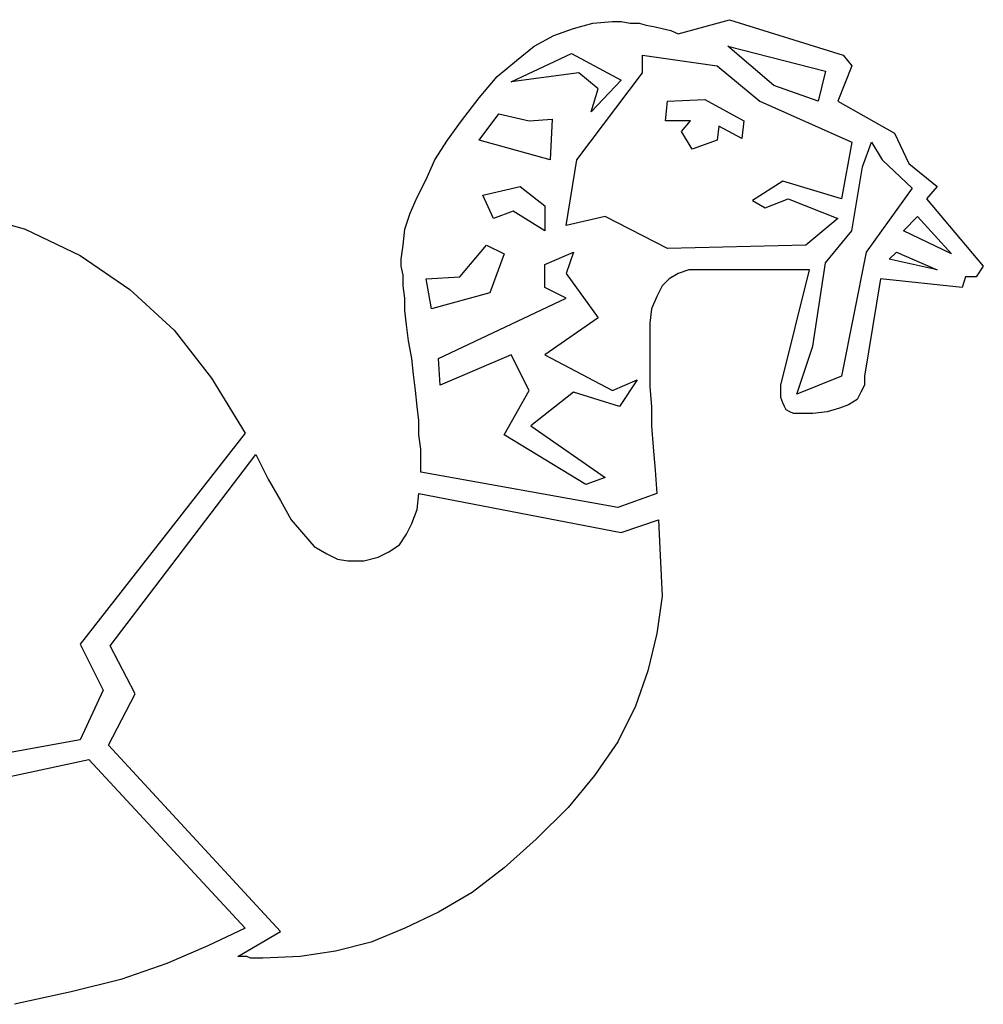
# Model space of a CAD drawing. Extents: x 0.1 to 17.9, y 0 to 2.5.
# Tile 2 of 16: x 2.1 to 3.2, y 0.6 to 1.7. Entities that reach past the tile are written whole.
import ezdxf

# ---------------------------------------------------------------- set-up
doc = ezdxf.new("R2010")
doc.units = 0

msp = doc.modelspace()

# ---------------------------------------------------------------- linework, layer by layer
at = {"color": 0}
for p, q in [((2.863281, 1.666016, 0.5), (2.919922, 1.681641, 0.5)), ((2.919922, 1.681641, 0.5), (3.044922, 1.642578, 0.5)), ((2.726563, 1.664063, 0.5), (2.748047, 1.671875, 0.5)), ((2.748047, 1.671875, 0.5), (2.769531, 1.677734, 0.5)), ((2.769531, 1.677734, 0.5), (2.791016, 1.679688, 0.5)), ((2.791016, 1.679688, 0.5), (2.800781, 1.679688, 0.5)), ((2.800781, 1.679688, 0.5), (2.810547, 1.677734, 0.5)), ((2.810547, 1.677734, 0.5), (2.820313, 1.677734, 0.5)), ((2.820313, 1.677734, 0.5), (2.828125, 1.675781, 0.5)), ((2.828125, 1.675781, 0.5), (2.837891, 1.673828, 0.5)), ((2.837891, 1.673828, 0.5), (2.845703, 1.671875, 0.5)), ((2.845703, 1.671875, 0.5), (2.855469, 1.669922, 0.5)), ((2.855469, 1.669922, 0.5), (2.863281, 1.666016, 0.5)), ((2.705078, 1.652344, 0.5), (2.726563, 1.664063, 0.5)), ((2.685547, 1.636719, 0.5), (2.705078, 1.652344, 0.5)), ((2.917969, 1.652344, 0.5), (3.025391, 1.625, 0.5)), ((2.96875, 1.609375, 0.5), (2.917969, 1.652344, 0.5)), ((2.679688, 1.613281, 0.5), (2.746094, 1.644531, 0.5)), ((2.746094, 1.644531, 0.5), (2.800781, 1.615234, 0.5)), ((2.824219, 1.623047, 0.5), (2.824219, 1.642578, 0.5)), ((2.824219, 1.642578, 0.5), (2.90625, 1.630859, 0.5)), ((3.044922, 1.642578, 0.5), (3.054688, 1.630859, 0.5)), ((2.664063, 1.619141, 0.5), (2.685547, 1.636719, 0.5)), ((2.90625, 1.630859, 0.5), (2.953125, 1.591797, 0.5)), ((3.054688, 1.630859, 0.5), (3.039063, 1.591797, 0.5)), ((2.644531, 1.595703, 0.5), (2.664063, 1.619141, 0.5)), ((2.753906, 1.623047, 0.5), (2.679688, 1.613281, 0.5)), ((2.751953, 1.527344, 0.5), (2.824219, 1.623047, 0.5)), ((2.775391, 1.605469, 0.5), (2.753906, 1.623047, 0.5)), ((2.800781, 1.615234, 0.5), (2.767578, 1.580078, 0.5)), ((3.025391, 1.625, 0.5), (3.017578, 1.591797, 0.5)), ((2.767578, 1.580078, 0.5), (2.775391, 1.605469, 0.5)), ((3.017578, 1.591797, 0.5), (2.96875, 1.609375, 0.5)), ((2.625, 1.570313, 0.5), (2.644531, 1.595703, 0.5)), ((2.851563, 1.591797, 0.5), (2.892578, 1.59375, 0.5)), ((2.892578, 1.59375, 0.5), (2.935547, 1.570313, 0.5)), ((2.849609, 1.570313, 0.5), (2.851563, 1.591797, 0.5)), ((2.953125, 1.591797, 0.5), (3.054688, 1.546875, 0.5)), ((3.039063, 1.591797, 0.5), (3.101563, 1.556641, 0.5)), ((2.644531, 1.548828, 0.5), (2.666016, 1.578125, 0.5)), ((2.666016, 1.578125, 0.5), (2.699219, 1.570313, 0.5)), ((2.699219, 1.570313, 0.5), (2.724609, 1.572266, 0.5)), ((2.724609, 1.572266, 0.5), (2.722656, 1.527344, 0.5)), ((2.609375, 1.548828, 0.5), (2.625, 1.570313, 0.5)), ((2.876953, 1.570313, 0.5), (2.849609, 1.570313, 0.5)), ((2.867188, 1.558594, 0.5), (2.876953, 1.570313, 0.5)), ((2.908203, 1.564453, 0.5), (2.90625, 1.548828, 0.5)), ((2.933594, 1.550781, 0.5), (2.908203, 1.564453, 0.5)), ((2.935547, 1.570313, 0.5), (2.933594, 1.550781, 0.5)), ((2.878906, 1.539063, 0.5), (2.867188, 1.558594, 0.5)), ((3.101563, 1.556641, 0.5), (3.117188, 1.523438, 0.5)), ((2.595703, 1.527344, 0.5), (2.609375, 1.548828, 0.5)), ((2.722656, 1.527344, 0.5), (2.644531, 1.548828, 0.5)), ((2.90625, 1.548828, 0.5), (2.878906, 1.539063, 0.5)), ((3.054688, 1.546875, 0.5), (3.042969, 1.484375, 0.5)), ((3.066406, 1.519531, 0.5), (3.076172, 1.546875, 0.5)), ((3.076172, 1.546875, 0.5), (3.087891, 1.527344, 0.5)), ((2.585938, 1.505859, 0.5), (2.595703, 1.527344, 0.5)), ((2.740234, 1.455078, 0.5), (2.751953, 1.527344, 0.5)), ((3.054688, 1.449219, 0.5), (3.066406, 1.519531, 0.5)), ((3.087891, 1.527344, 0.5), (3.121094, 1.496094, 0.5)), ((3.117188, 1.523438, 0.5), (3.148438, 1.498047, 0.5)), ((2.576172, 1.486328, 0.5), (2.585938, 1.505859, 0.5)), ((2.648438, 1.488281, 0.5), (2.689453, 1.498047, 0.5)), ((2.689453, 1.498047, 0.5), (2.716797, 1.476563, 0.5)), ((2.978516, 1.503906, 0.5), (2.945313, 1.482422, 0.5)), ((3.042969, 1.484375, 0.5), (2.978516, 1.503906, 0.5)), ((3.121094, 1.496094, 0.5), (3.070313, 1.425781, 0.5)), ((3.148438, 1.498047, 0.5), (3.136719, 1.484375, 0.5)), ((2.568359, 1.46875, 0.5), (2.576172, 1.486328, 0.5)), ((2.660156, 1.462891, 0.5), (2.648438, 1.488281, 0.5)), ((2.716797, 1.476563, 0.5), (2.716797, 1.449219, 0.5)), ((2.945313, 1.482422, 0.5), (2.958984, 1.474609, 0.5)), ((2.958984, 1.474609, 0.5), (2.984375, 1.484375, 0.5)), ((2.984375, 1.484375, 0.5), (3.039063, 1.462891, 0.5)), ((3.136719, 1.484375, 0.5), (3.199219, 1.410156, 0.5)), ((2.076172, 1.470703, 0.5), (2.144531, 1.451172, 0.5)), ((2.5625, 1.451172, 0.5), (2.568359, 1.46875, 0.5)), ((2.681641, 1.470703, 0.5), (2.660156, 1.462891, 0.5)), ((2.716797, 1.449219, 0.5), (2.681641, 1.470703, 0.5)), ((2.783203, 1.464844, 0.5), (2.740234, 1.455078, 0.5)), ((2.851563, 1.429688, 0.5), (2.783203, 1.464844, 0.5)), ((3.111328, 1.449219, 0.5), (3.126953, 1.464844, 0.5)), ((3.126953, 1.464844, 0.5), (3.164063, 1.423828, 0.5)), ((3.039063, 1.462891, 0.5), (3.003906, 1.433594, 0.5)), ((2.144531, 1.451172, 0.5), (2.205078, 1.421875, 0.5)), ((2.560547, 1.433594, 0.5), (2.5625, 1.451172, 0.5)), ((3.025391, 1.414063, 0.5), (3.054688, 1.449219, 0.5)), ((3.164063, 1.423828, 0.5), (3.111328, 1.449219, 0.5)), ((2.558594, 1.417969, 0.5), (2.560547, 1.433594, 0.5)), ((2.623047, 1.398438, 0.5), (2.652344, 1.433594, 0.5)), ((2.652344, 1.433594, 0.5), (2.671875, 1.423828, 0.5)), ((3.003906, 1.433594, 0.5), (2.851563, 1.429688, 0.5)), ((2.205078, 1.421875, 0.5), (2.259766, 1.384766, 0.5)), ((2.671875, 1.423828, 0.5), (2.65625, 1.380859, 0.5)), ((2.716797, 1.412109, 0.5), (2.748047, 1.425781, 0.5)), ((2.748047, 1.425781, 0.5), (2.740234, 1.402344, 0.5)), ((3.070313, 1.425781, 0.5), (3.042969, 1.289063, 0.5)), ((3.095703, 1.417969, 0.5), (3.103516, 1.425781, 0.5)), ((3.103516, 1.425781, 0.5), (3.148438, 1.40625, 0.5)), ((2.558594, 1.410156, 0.5), (2.558594, 1.417969, 0.5)), ((2.560547, 1.400391, 0.5), (2.558594, 1.410156, 0.5)), ((2.716797, 1.386719, 0.5), (2.716797, 1.412109, 0.5)), ((3.011719, 1.322266, 0.5), (3.025391, 1.414063, 0.5)), ((3.148438, 1.40625, 0.5), (3.095703, 1.417969, 0.5)), ((3.199219, 1.410156, 0.5), (3.191406, 1.398438, 0.5)), ((2.560547, 1.388672, 0.5), (2.560547, 1.400391, 0.5)), ((2.585938, 1.396484, 0.5), (2.623047, 1.398438, 0.5)), ((2.740234, 1.402344, 0.5), (2.775391, 1.353516, 0.5)), ((2.863281, 1.402344, 0.5), (2.853516, 1.396484, 0.5)), ((2.875, 1.40625, 0.5), (2.863281, 1.402344, 0.5)), ((2.886719, 1.40625, 0.5), (2.875, 1.40625, 0.5)), ((3.007813, 1.40625, 0.5), (2.886719, 1.40625, 0.5)), ((2.976563, 1.279297, 0.5), (3.007813, 1.40625, 0.5)), ((3.179688, 1.398438, 0.5), (3.175781, 1.386719, 0.5)), ((3.191406, 1.398438, 0.5), (3.179688, 1.398438, 0.5)), ((2.5625, 1.375, 0.5), (2.560547, 1.388672, 0.5)), ((2.591797, 1.363281, 0.5), (2.585938, 1.396484, 0.5)), ((2.845703, 1.388672, 0.5), (2.839844, 1.376953, 0.5)), ((2.853516, 1.396484, 0.5), (2.845703, 1.388672, 0.5)), ((3.085938, 1.396484, 0.5), (3.068359, 1.289063, 0.5)), ((3.175781, 1.386719, 0.5), (3.085938, 1.396484, 0.5)), ((2.259766, 1.384766, 0.5), (2.308594, 1.339844, 0.5)), ((2.65625, 1.380859, 0.5), (2.591797, 1.363281, 0.5)), ((2.740234, 1.375, 0.5), (2.716797, 1.386719, 0.5)), ((2.839844, 1.376953, 0.5), (2.833984, 1.363281, 0.5)), ((2.5625, 1.361328, 0.5), (2.5625, 1.375, 0.5)), ((2.599609, 1.308594, 0.5), (2.740234, 1.375, 0.5)), ((2.564453, 1.345703, 0.5), (2.5625, 1.361328, 0.5)), ((2.833984, 1.363281, 0.5), (2.832031, 1.347656, 0.5)), ((2.566406, 1.328125, 0.5), (2.564453, 1.345703, 0.5)), ((2.775391, 1.353516, 0.5), (2.716797, 1.3125, 0.5)), ((2.832031, 1.347656, 0.5), (2.832031, 1.330078, 0.5)), ((2.308594, 1.339844, 0.5), (2.349609, 1.287109, 0.5)), ((2.570313, 1.308594, 0.5), (2.566406, 1.328125, 0.5)), ((2.832031, 1.330078, 0.5), (2.832031, 1.314453, 0.5)), ((2.679688, 1.3125, 0.5), (2.601563, 1.279297, 0.5)), ((2.699219, 1.273438, 0.5), (2.679688, 1.3125, 0.5)), ((2.716797, 1.3125, 0.5), (2.791016, 1.273438, 0.5)), ((2.832031, 1.314453, 0.5), (2.832031, 1.296875, 0.5)), ((2.994141, 1.269531, 0.5), (3.011719, 1.322266, 0.5)), ((2.572266, 1.291016, 0.5), (2.570313, 1.308594, 0.5)), ((2.601563, 1.279297, 0.5), (2.599609, 1.308594, 0.5)), ((2.574219, 1.273438, 0.5), (2.572266, 1.291016, 0.5)), ((2.832031, 1.296875, 0.5), (2.832031, 1.277344, 0.5)), ((2.349609, 1.287109, 0.5), (2.386719, 1.226563, 0.5)), ((2.791016, 1.273438, 0.5), (2.818359, 1.285156, 0.5)), ((2.818359, 1.285156, 0.5), (2.798828, 1.255859, 0.5)), ((2.976563, 1.271484, 0.5), (2.976563, 1.279297, 0.5)), ((3.042969, 1.289063, 0.5), (2.994141, 1.269531, 0.5)), ((3.068359, 1.279297, 0.5), (3.064453, 1.271484, 0.5)), ((3.068359, 1.289063, 0.5), (3.068359, 1.279297, 0.5)), ((2.576172, 1.255859, 0.5), (2.574219, 1.273438, 0.5)), ((2.671875, 1.224609, 0.5), (2.699219, 1.273438, 0.5)), ((2.748047, 1.271484, 0.5), (2.701172, 1.234375, 0.5)), ((2.798828, 1.255859, 0.5), (2.748047, 1.271484, 0.5)), ((2.832031, 1.277344, 0.5), (2.833984, 1.255859, 0.5)), ((2.976563, 1.265625, 0.5), (2.976563, 1.271484, 0.5)), ((3.064453, 1.271484, 0.5), (3.060547, 1.263672, 0.5)), ((2.978516, 1.259766, 0.5), (2.976563, 1.265625, 0.5)), ((2.980469, 1.255859, 0.5), (2.978516, 1.259766, 0.5)), ((3.050781, 1.257813, 0.5), (3.041016, 1.253906, 0.5)), ((3.060547, 1.263672, 0.5), (3.050781, 1.257813, 0.5)), ((2.578125, 1.240234, 0.5), (2.576172, 1.255859, 0.5)), ((2.833984, 1.255859, 0.5), (2.833984, 1.234375, 0.5)), ((2.982422, 1.251953, 0.5), (2.980469, 1.255859, 0.5)), ((2.986328, 1.25, 0.5), (2.982422, 1.251953, 0.5)), ((2.990234, 1.248047, 0.5), (2.986328, 1.25, 0.5)), ((2.994141, 1.248047, 0.5), (2.990234, 1.248047, 0.5)), ((3.011719, 1.248047, 0.5), (2.994141, 1.248047, 0.5)), ((3.027344, 1.25, 0.5), (3.011719, 1.248047, 0.5)), ((3.041016, 1.253906, 0.5), (3.027344, 1.25, 0.5)), ((2.578125, 1.224609, 0.5), (2.578125, 1.240234, 0.5)), ((2.386719, 1.226563, 0.5), (2.205078, 0.994141, 0.5)), ((2.701172, 1.234375, 0.5), (2.783203, 1.177734, 0.5)), ((2.833984, 1.234375, 0.5), (2.835938, 1.210938, 0.5)), ((2.580078, 1.208984, 0.5), (2.578125, 1.224609, 0.5)), ((2.761719, 1.169922, 0.5), (2.671875, 1.224609, 0.5)), ((2.580078, 1.195313, 0.5), (2.580078, 1.208984, 0.5)), ((2.835938, 1.210938, 0.5), (2.837891, 1.185547, 0.5)), ((2.238281, 0.992188, 0.5), (2.398438, 1.203125, 0.5)), ((2.398438, 1.203125, 0.5), (2.412109, 1.175781, 0.5)), ((2.580078, 1.183594, 0.5), (2.580078, 1.195313, 0.5)), ((2.796875, 1.144531, 0.5), (2.580078, 1.183594, 0.5)), ((2.837891, 1.185547, 0.5), (2.839844, 1.160156, 0.5)), ((2.412109, 1.175781, 0.5), (2.425781, 1.152344, 0.5)), ((2.783203, 1.177734, 0.5), (2.761719, 1.169922, 0.5)), ((2.576172, 1.142578, 0.5), (2.578125, 1.160156, 0.5)), ((2.578125, 1.160156, 0.5), (2.800781, 1.117188, 0.5)), ((2.839844, 1.160156, 0.5), (2.796875, 1.144531, 0.5)), ((2.425781, 1.152344, 0.5), (2.4375, 1.130859, 0.5)), ((2.570313, 1.126953, 0.5), (2.576172, 1.142578, 0.5)), ((2.4375, 1.130859, 0.5), (2.451172, 1.115234, 0.5)), ((2.800781, 1.117188, 0.5), (2.841797, 1.130859, 0.5)), ((2.841797, 1.130859, 0.5), (2.84375, 1.091797, 0.5)), ((2.564453, 1.115234, 0.5), (2.570313, 1.126953, 0.5)), ((2.451172, 1.115234, 0.5), (2.462891, 1.101563, 0.5)), ((2.556641, 1.103516, 0.5), (2.564453, 1.115234, 0.5)), ((2.462891, 1.101563, 0.5), (2.476563, 1.09375, 0.5)), ((2.533203, 1.089844, 0.5), (2.544922, 1.095703, 0.5)), ((2.544922, 1.095703, 0.5), (2.556641, 1.103516, 0.5)), ((2.476563, 1.09375, 0.5), (2.488281, 1.087891, 0.5)), ((2.488281, 1.087891, 0.5), (2.5, 1.085938, 0.5)), ((2.5, 1.085938, 0.5), (2.517578, 1.085938, 0.5)), ((2.517578, 1.085938, 0.5), (2.533203, 1.089844, 0.5)), ((2.84375, 1.091797, 0.5), (2.845703, 1.046875, 0.5)), ((2.845703, 1.046875, 0.5), (2.839844, 1.005859, 0.5)), ((2.839844, 1.005859, 0.5), (2.830078, 0.964844, 0.5)), ((2.205078, 0.994141, 0.5), (2.230469, 0.943359, 0.5)), ((2.265625, 0.939453, 0.5), (2.238281, 0.992188, 0.5)), ((2.830078, 0.964844, 0.5), (2.816406, 0.925781, 0.5)), ((2.230469, 0.943359, 0.5), (2.205078, 0.888672, 0.5)), ((2.236328, 0.882813, 0.5), (2.265625, 0.939453, 0.5)), ((2.816406, 0.925781, 0.5), (2.796875, 0.886719, 0.5)), ((2.205078, 0.888672, 0.5), (2.085938, 0.867188, 0.5)), ((2.425781, 0.677734, 0.5), (2.236328, 0.882813, 0.5)), ((2.796875, 0.886719, 0.5), (2.771484, 0.849609, 0.5)), ((2.087891, 0.839844, 0.5), (2.214844, 0.867188, 0.5)), ((2.214844, 0.867188, 0.5), (2.386719, 0.681641, 0.5)), ((2.771484, 0.849609, 0.5), (2.742188, 0.814453, 0.5)), ((2.742188, 0.814453, 0.5), (2.707031, 0.779297, 0.5)), ((2.707031, 0.779297, 0.5), (2.671875, 0.748047, 0.5)), ((2.671875, 0.748047, 0.5), (2.636719, 0.720703, 0.5)), ((2.636719, 0.720703, 0.5), (2.599609, 0.699219, 0.5)), ((2.599609, 0.699219, 0.5), (2.5625, 0.681641, 0.5)), ((2.386719, 0.681641, 0.5), (2.345703, 0.662109, 0.5)), ((2.378906, 0.650391, 0.5), (2.425781, 0.677734, 0.5)), ((2.5625, 0.681641, 0.5), (2.525391, 0.666016, 0.5)), ((2.345703, 0.662109, 0.5), (2.300781, 0.642578, 0.5)), ((2.525391, 0.666016, 0.5), (2.486328, 0.65625, 0.5)), ((2.382813, 0.650391, 0.5), (2.378906, 0.650391, 0.5)), ((2.388672, 0.650391, 0.5), (2.382813, 0.650391, 0.5)), ((2.392578, 0.648438, 0.5), (2.388672, 0.650391, 0.5)), ((2.447266, 0.650391, 0.5), (2.40625, 0.648438, 0.5)), ((2.486328, 0.65625, 0.5), (2.447266, 0.650391, 0.5)), ((2.300781, 0.642578, 0.5), (2.25, 0.625, 0.5)), ((2.396484, 0.648438, 0.5), (2.392578, 0.648438, 0.5)), ((2.398438, 0.648438, 0.5), (2.396484, 0.648438, 0.5)), ((2.402344, 0.648438, 0.5), (2.398438, 0.648438, 0.5)), ((2.404297, 0.648438, 0.5), (2.402344, 0.648438, 0.5)), ((2.40625, 0.648438, 0.5), (2.404297, 0.648438, 0.5)), ((2.25, 0.625, 0.5), (2.195313, 0.611328, 0.5)), ((2.195313, 0.611328, 0.5), (2.132813, 0.597656, 0.5))]:
    msp.add_line(p, q, dxfattribs=at)

doc.saveas('drawing.dxf')
